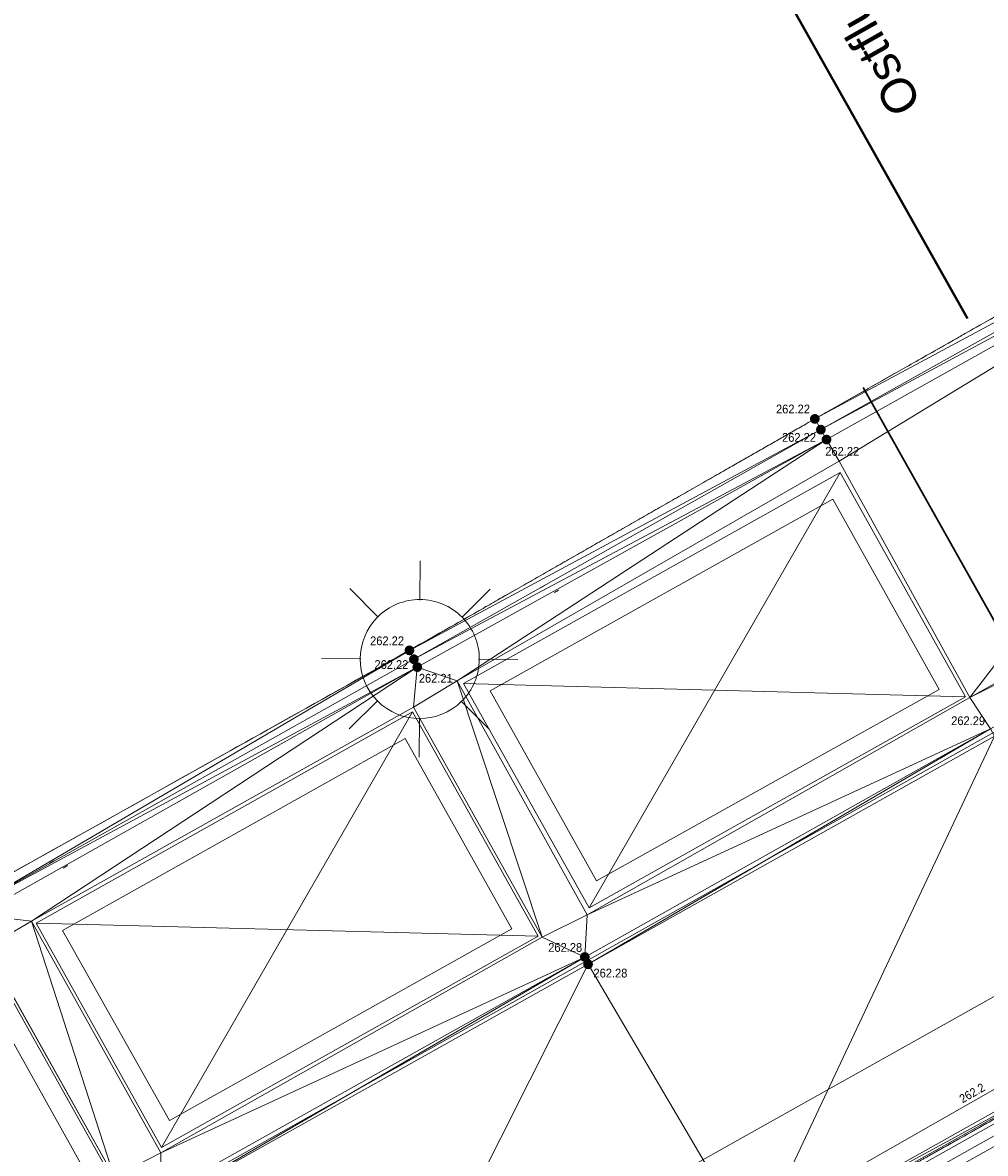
# Model space of a CAD drawing. Header units: millimetres. Extents: x 3402416 to 3403134, y 5267375 to 5268119.
# Tile 85 of 256: x 3402810 to 3402830, y 5267528 to 5267552. Entities that reach past the tile are written whole.
import ezdxf

# ---------------------------------------------------------------- set-up
doc = ezdxf.new("R2010")
doc.units = ezdxf.units.MM
doc.header["$MEASUREMENT"] = 0
for name, pattern in [('100.5', [5.5, 3.9, -1.6]), ('DGN Style 1', [11.410801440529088, 0.01898635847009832, -11.39181508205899]), ('DGN Style 3', [26.58090185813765, 18.98635847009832, -7.59454338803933]), ('Zaun', [3, 1.5, 1.5])]:
    doc.linetypes.add(name, pattern=pattern)
for name, color, linetype, lineweight in [('IVK_Beschriftung', 7, 'Continuous', 0), ('IVK_EAK', 7, 'Continuous', 0), ('IVK_Gebaeude', 255, 'Continuous', 0), ('IVK_Gleis', 7, 'Continuous', 0), ('IVK_Mauer', 7, 'Continuous', 0), ('IVK_NSH_Hoehe Anschrieb Freiborderhoehung', 3, 'Continuous', 0), ('IVK_NSH_Hoehe Punkt Freiborderhoehung', 7, 'Continuous', 0), ('IVK_NSH_Modell Aussparung Freiborderhoehung', 3, 'Continuous', 0), ('IVK_NSH_Modell Hoehenlinien Beschriftung', 1, 'Continuous', 0), ('IVK_NSH_Modell Umring Freiborderhoehung', 1, 'Continuous', 0), ('IVK_NSH_Modell Vermaschung Freiborderhoehung', 2, 'Continuous', 0), ('IVK_NSH_Topographie Mauer', 7, 'Continuous', 0), ('IVK_NSH_Topographie Rinne', 7, 'Continuous', 0), ('IVK_Rahmen Stempel', 7, 'Continuous', 0), ('IVK_Rinne', 7, 'Continuous', 0), ('IVK_Strassenbeleuchtung', 7, 'Continuous', 0), ('IVK_Zaun', 7, 'Continuous', 0)]:
    doc.layers.add(name, color=color, linetype=linetype, lineweight=lineweight)
doc.layers.add('IVK_NSH_Modell Hoehenlinien 20 Zentimeter', color=7, linetype='Continuous', lineweight=0, true_color=0xe6956a)
doc.styles.add('Arial', font='arial.ttf')
doc.styles.add('IVK_Modell Beschriftung Hoehenlinien', font='arial.ttf')
doc.styles.add('Style-arial', font='arial.ttf')

# ---------------------------------------------------------------- blocks, each defined once
blk = doc.blocks.new('LAMPE0')
at = {"color": 0, "linetype": 'ByBlock', "lineweight": -2}
for p, q in [((1e-05, 0.00267), (2e-05, 0.00445)), ((-0.0019, 0.00192), (-0.00317, 0.0032)), ((0.00192, 0.0019), (0.0032, 0.00317)), ((-0.00267, 1e-05), (-0.00445, 2e-05)), ((0.00267, -1e-05), (0.00445, -2e-05)), ((-0.00192, -0.0019), (-0.0032, -0.00317)), ((0.0019, -0.00192), (0.00317, -0.0032)), ((-1e-05, -0.00267), (-2e-05, -0.00445))]:
    blk.add_line(p, q, dxfattribs=at)
for start, end in [(44.74282500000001, 134.742825), (134.742825, 224.742825), (314.742825, 44.74282500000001), (224.742825, 314.742825)]:
    blk.add_arc((0, 0), 0.0027, start, end, dxfattribs=at)

msp = doc.modelspace()

# ---------------------------------------------------------------- hatches: boundary and pattern name
at = {"layer": 'IVK_NSH_Hoehe Punkt Freiborderhoehung', "linetype": 'Continuous', "lineweight": 13}
h = msp.add_hatch(color=3, dxfattribs=at)
edge = h.paths.add_edge_path(flags=0)
edge.add_arc((3402826.523000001, 5267543.492), 0.1, 0, 360)
h = msp.add_hatch(color=3, dxfattribs=at)
edge = h.paths.add_edge_path(flags=0)
edge.add_arc((3402826.647000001, 5267543.272000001), 0.1, 0, 360)
h = msp.add_hatch(color=3, dxfattribs=at)
edge = h.paths.add_edge_path(flags=0)
edge.add_arc((3402826.761000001, 5267543.07), 0.1, 0, 360)
h = msp.add_hatch(color=3, dxfattribs=at)
edge = h.paths.add_edge_path(flags=0)
edge.add_arc((3402818.25, 5267538.766999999), 0.1, 0, 360)
h = msp.add_hatch(color=3, dxfattribs=at)
edge = h.paths.add_edge_path(flags=0)
edge.add_arc((3402818.341, 5267538.586000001), 0.1, 0, 360)
h = msp.add_hatch(color=3, dxfattribs=at)
edge = h.paths.add_edge_path(flags=0)
edge.add_arc((3402818.410000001, 5267538.425000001), 0.1, 0, 360)
h = msp.add_hatch(color=3, dxfattribs=at)
edge = h.paths.add_edge_path(flags=0)
edge.add_arc((3402821.828000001, 5267532.508), 0.1, 0, 360)
h = msp.add_hatch(color=3, dxfattribs=at)
edge = h.paths.add_edge_path(flags=0)
edge.add_arc((3402821.895, 5267532.359), 0.1, 0, 360)

# ---------------------------------------------------------------- linework, layer by layer
at = {"layer": 'IVK_EAK', "color": 7, "linetype": 'DGN Style 3', "lineweight": 30}
msp.add_line((3402827.51, 5267544.13), (3402832.98, 5267534.38), dxfattribs=at)
at = {"layer": 'IVK_Gebaeude', "color": 7, "linetype": 'Continuous', "lineweight": 40}
msp.add_line((3402829.640000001, 5267545.54), (3402822.53, 5267558.17), dxfattribs=at)
at = {"layer": 'IVK_Gleis', "color": 7, "linetype": 'Continuous', "lineweight": 13}
for p, q in [((3402777.55, 5267507.56), (3402844.03, 5267544.87)), ((3402834.040000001, 5267531.02), (3402780.890000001, 5267501.22))]:
    msp.add_line(p, q, dxfattribs=at)
at = {"layer": 'IVK_Mauer', "color": 7, "linetype": 'Continuous', "lineweight": 13}
for p, q in [((3402819.350000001, 5267538.09), (3402827.040000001, 5267542.4)), ((3402821.92, 5267533.51), (3402827.040000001, 5267542.4)), ((3402827.040000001, 5267542.4), (3402829.600000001, 5267537.82)), ((3402819.9, 5267537.94), (3402826.890000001, 5267541.85)), ((3402826.890000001, 5267541.85), (3402829.060000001, 5267537.97)), ((3402821.92, 5267533.51), (3402819.350000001, 5267538.09)), ((3402819.350000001, 5267538.09), (3402829.600000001, 5267537.82)), ((3402822.07, 5267534.06), (3402819.9, 5267537.94)), ((3402829.600000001, 5267537.82), (3402821.92, 5267533.51)), ((3402829.060000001, 5267537.97), (3402822.07, 5267534.06)), ((3402810.63, 5267533.2), (3402818.310000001, 5267537.51)), ((3402818.310000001, 5267537.51), (3402813.19, 5267528.62)), ((3402818.310000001, 5267537.51), (3402820.88, 5267532.93)), ((3402811.17, 5267533.05), (3402818.160000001, 5267536.97)), ((3402818.160000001, 5267536.97), (3402820.34, 5267533.08)), ((3402813.19, 5267528.62), (3402810.63, 5267533.2)), ((3402810.63, 5267533.2), (3402820.88, 5267532.93)), ((3402813.350000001, 5267529.17), (3402811.17, 5267533.05)), ((3402820.34, 5267533.08), (3402813.350000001, 5267529.17)), ((3402820.88, 5267532.93), (3402813.19, 5267528.62)), ((3402809.580000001, 5267532.62), (3402812.15, 5267528.04)), ((3402809.430000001, 5267532.07), (3402811.600000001, 5267528.19)), ((3402799.67, 5267511.98), (3402834.540000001, 5267531.55)), ((3402799.78, 5267511.58), (3402834.740000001, 5267531.2))]:
    msp.add_line(p, q, dxfattribs=at)
at = {"layer": 'IVK_NSH_Modell Aussparung Freiborderhoehung', "color": 201, "true_color": 0xeba8ff}
for p, q in [((3402819.226, 5267538.148, 262.2200000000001), (3402827.02, 5267542.628, 262.23)), ((3402827.02, 5267542.628, 262.23), (3402829.685000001, 5267537.803, 262.3)), ((3402821.877, 5267533.371, 262.29), (3402819.226, 5267538.148, 262.2200000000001)), ((3402810.537, 5267533.238, 262.23), (3402818.331, 5267537.608, 262.2200000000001)), ((3402818.331, 5267537.608, 262.2200000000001), (3402820.955000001, 5267532.914, 262.29)), ((3402829.685000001, 5267537.803, 262.3), (3402821.877, 5267533.371, 262.29)), ((3402813.175, 5267528.509, 262.29), (3402810.537, 5267533.238, 262.23)), ((3402820.955000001, 5267532.914, 262.29), (3402813.175, 5267528.509, 262.29)), ((3402809.603000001, 5267532.694, 262.23), (3402812.226, 5267528.02, 262.29))]:
    msp.add_line(p, q, dxfattribs=at)
at = {"layer": 'IVK_NSH_Modell Hoehenlinien 20 Zentimeter', "color": 32, "linetype": 'Continuous', "lineweight": 13, "true_color": 0xcd6000, "elevation": 262.2, "flags": 128}
msp.add_lwpolyline([(3402783.832, 5267503.177), (3402783.836000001, 5267503.289), (3402783.550000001, 5267503.782000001), (3402783.586000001, 5267503.877), (3402783.390000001, 5267504.688), (3402785.344000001, 5267505.644), (3402789.076, 5267508.867000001), (3402795.433000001, 5267512.143), (3402798.115000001, 5267513.501), (3402806.17, 5267516.895), (3402807.310000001, 5267517.595000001), (3402808.562, 5267518.307), (3402815.961000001, 5267522.754000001), (3402817.474, 5267523.56), (3402825.09, 5267526.935), (3402825.553000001, 5267527.166), (3402834.069000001, 5267532.019), (3402840.27, 5267535.545), (3402841.330000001, 5267536.196000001), (3402844.224, 5267537.65), (3402845.275, 5267538.969), (3402846.972000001, 5267539.589000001), (3402847.068, 5267540.675), (3402850.447000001, 5267542.457000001)], dxfattribs=at)
at = {"layer": 'IVK_NSH_Modell Umring Freiborderhoehung', "color": 6, "linetype": '100.5', "ltscale": 10, "true_color": 0xe202f2}
msp.add_open_spline([(3402973.402, 5267889.37, 266.63), (3402971.259000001, 5267898.655, 266.884), (3402973.221, 5267899.259, 266.92), (3402979.065, 5267899.964, 266.983), (3402987.632000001, 5267901.332, 266.645), (3402996.574, 5267901.247, 267.164), (3402999.854, 5267900.751, 267.116), (3403001.073, 5267899.555, 266.771), (3403007.491, 5267887.112, 261.1240000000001), (3403008.555000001, 5267857.094, 261.209), (3403007.359000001, 5267813.886, 261.074), (3403006.127, 5267770.161, 261.248), (3402999.63, 5267722.447, 261.063), (3402990.96, 5267699.646, 261.254), (3402984.157000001, 5267681.314, 261.31), (3402973.541000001, 5267656.946, 261.224), (3402953.577000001, 5267621.061, 261.098), (3402931.148000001, 5267593.163, 261.279), (3402926.345000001, 5267588.179, 261.563), (3402925.493, 5267583.399, 261.5110000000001), (3402911.549000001, 5267570.877, 261.576), (3402911.412, 5267570.875, 261.58), (3402911.339000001, 5267570.85, 262.251), (3402902.615000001, 5267562.888, 262.266), (3402892.302000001, 5267554.41, 262.276), (3402881.339000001, 5267546.676, 262.302), (3402874.151000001, 5267542.111, 262.268), (3402866.574, 5267537.704, 262.28), (3402866.402, 5267538.022, 262.27), (3402865.737000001, 5267539.264, 262.279), (3402868.892, 5267541.002, 262.274), (3402868.752, 5267541.251, 262.276), (3402868.744, 5267541.273, 262.225), (3402864.707, 5267548.554, 262.213), (3402862.826, 5267549.046, 262.204), (3402861.239000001, 5267548.161, 262.217), (3402861.219000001, 5267548.172, 262.174), (3402860.109000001, 5267550.144, 262.171), (3402860.127, 5267550.151, 262.401), (3402859.981000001, 5267550.413, 262.4), (3402859.545, 5267550.177, 262.402), (3402857.42, 5267547.064, 262.409), (3402861.361, 5267539.982, 262.423), (3402857.268000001, 5267537.712, 262.414), (3402857.595000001, 5267537.1, 262.401), (3402855.077000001, 5267535.648, 262.413), (3402855.391, 5267535.133, 262.415), (3402847.117000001, 5267530.472, 262.423), (3402844.698, 5267529.084, 262.42), (3402844.686000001, 5267529.154, 262.243), (3402841.189, 5267535.306, 262.197), (3402834.324, 5267531.517, 262.1960000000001), (3402825.188000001, 5267526.398, 262.199), (3402816.640000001, 5267521.633, 262.187), (3402807.825000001, 5267516.664, 262.189), (3402799.117000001, 5267511.766, 262.187), (3402790.161, 5267506.762, 262.187), (3402785.002, 5267503.849, 262.181), (3402780.631000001, 5267501.338, 262.252), (3402779.518000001, 5267503.255, 262.252), (3402779.51, 5267503.225, 261.302), (3402771.145, 5267498.561, 261.306), (3402762.032000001, 5267493.996, 261.293), (3402753.326, 5267489.085, 261.279), (3402744.624, 5267484.192, 261.304), (3402737.594000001, 5267477.268, 261.295), (3402739.756000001, 5267473.33, 261.2970000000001), (3402739.329, 5267473.086, 261.293), (3402740.745000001, 5267471.036, 261.302), (3402742.522, 5267468.178, 261.301), (3402737.854, 5267465.502, 261.276), (3402736.075000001, 5267464.499, 261.3090000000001), (3402734.307, 5267463.533, 261.292), (3402734.274000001, 5267463.516, 262.291), (3402732.350000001, 5267462.487, 262.274), (3402724.718, 5267458.614, 262.463), (3402722.217000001, 5267454.994, 262.478), (3402722.175, 5267455, 262.6070000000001), (3402720.67, 5267453.302, 262.568), (3402719.337, 5267455.763, 262.5710000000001), (3402719.314, 5267455.757, 262.497), (3402715.054, 5267453.445, 262.491), (3402712.311000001, 5267452.143, 258.2440000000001), (3402707.951, 5267450.18, 258.263), (3402703.588, 5267448.754, 258.252), (3402699.675, 5267457.066, 258.28), (3402695.118, 5267469.736, 258.679), (3402692.195, 5267479.923, 258.969), (3402702.031, 5267485.048, 259.195), (3402707.857, 5267488.496, 259.373), (3402715.117000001, 5267492.487, 259.098), (3402719.239000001, 5267494.954, 259.258), (3402721.036, 5267494.67, 259.279), (3402723.049000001, 5267491.187, 262.242), (3402725.561000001, 5267486.822, 262.264), (3402729.362000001, 5267488.733, 262.271), (3402737.009000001, 5267493.102, 262.276), (3402745.765000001, 5267498.005, 262.28), (3402754.496, 5267502.989, 262.292), (3402763.191000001, 5267507.689, 262.2730000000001), (3402771.922, 5267512.655, 262.276), (3402774.429, 5267514.204, 262.227), (3402783.438000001, 5267519.244, 262.226), (3402792.034, 5267524.084, 262.23), (3402800.847000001, 5267529.005, 262.2200000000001), (3402809.211000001, 5267533.706, 262.217), (3402818.25, 5267538.767, 262.216), (3402826.523000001, 5267543.492, 262.222), (3402838.805000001, 5267550.458, 262.215), (3402835.571, 5267556.173, 262.289), (3402836.864000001, 5267556.946, 262.342), (3402832.914, 5267564.026, 262.3330000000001), (3402828.391, 5267572.116, 262.301), (3402828.714000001, 5267572.295, 262.2970000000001), (3402828.751000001, 5267572.324, 262.218), (3402831.204, 5267573.654, 262.187), (3402830.856000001, 5267577.123, 262.171), (3402838.132000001, 5267575.061, 262.179), (3402857.727, 5267580.016, 262.296), (3402858.743, 5267586.148, 262.343), (3402856.571, 5267590.239, 262.325), (3402872.490000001, 5267592.439, 262.352), (3402877.389, 5267594.62, 262.202), (3402881.373000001, 5267600.75, 262.129), (3402885.875, 5267603.453, 262.135), (3402897.38, 5267602.371, 262.069), (3402906.697000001, 5267606.506, 262.0950000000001), (3402914.635, 5267612.832, 262.118), (3402919.801, 5267617.02, 262.213), (3402922.673, 5267622.771, 262.143), (3402927.52, 5267629.693, 262.2080000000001), (3402932.198, 5267635.327, 262.186), (3402941.376000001, 5267637.011, 262.09), (3402947.200000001, 5267645.566, 262.07), (3402949.802000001, 5267656.334, 262.328), (3402957.649000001, 5267672.321, 262.37), (3402963.36, 5267678.252, 262.337), (3402968.961000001, 5267685.849, 262.32), (3402968.435000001, 5267695.836, 262.336), (3402971.662, 5267699.315, 262.308), (3402983.328000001, 5267726.695, 262.51), (3402987.168000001, 5267750.814, 262.971), (3402988.274000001, 5267771.277, 263.412), (3402989.890000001, 5267792.909, 264.016), (3402990.532000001, 5267812.395, 264.397), (3402986.982, 5267832.181, 264.939), (3402981.541000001, 5267853.095, 265.631), (3402977.157000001, 5267872.138, 266.165), (3402973.402, 5267889.37, 266.63)], degree=1, dxfattribs=at)
at = {"layer": 'IVK_NSH_Topographie Mauer', "color": 7, "linetype": 'Continuous', "lineweight": 13}
msp.add_polyline3d([(3402841.188999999, 5267535.306000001, 262.1969999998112), (3402834.324000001, 5267531.517, 262.1960000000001), (3402825.188000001, 5267526.398000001, 262.199), (3402816.640000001, 5267521.633000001, 262.187), (3402807.825, 5267516.664000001, 262.189), (3402799.117, 5267511.766000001, 262.187), (3402790.161, 5267506.762000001, 262.187), (3402785.002, 5267503.849000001, 262.181)], dxfattribs=at)
at = {"layer": 'IVK_NSH_Topographie Rinne', "color": 7, "linetype": 'Continuous', "lineweight": 13}
msp.add_polyline3d([(3402838.952000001, 5267550.159, 262.219), (3402841.275, 5267551.466, 262.215), (3402841.395, 5267551.267, 262.216), (3402839.041000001, 5267549.944, 262.222), (3402826.761, 5267543.07, 262.216), (3402818.410000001, 5267538.425, 262.213), (3402809.436000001, 5267533.372, 262.224), (3402801.038000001, 5267528.637, 262.217), (3402792.246, 5267523.741, 262.227), (3402783.622, 5267518.842, 262.226), (3402774.665000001, 5267513.868, 262.218), (3402774.586000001, 5267514.023, 262.214), (3402783.508, 5267519.046, 262.218), (3402792.15, 5267523.883, 262.225), (3402800.923, 5267528.825, 262.215), (3402809.368, 5267533.551, 262.223), (3402818.341, 5267538.586, 262.217), (3402826.647, 5267543.272, 262.216)], close=True, dxfattribs=at)
for points in [[(3402784.946, 5267503.964, 262.182), (3402790.103000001, 5267506.86, 262.161), (3402799.027, 5267511.849, 262.167), (3402807.776000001, 5267516.769, 262.187), (3402816.546000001, 5267521.713, 262.183), (3402825.287, 5267526.6, 262.195), (3402834.337, 5267531.674, 262.194), (3402841.081, 5267535.426999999, 262.1930000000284), (3402844.23, 5267537.193, 262.195), (3402849.387915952, 5267540.049754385, 262.1917682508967)], [(3402784.994878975, 5267503.875525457, 262.18199999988), (3402790.151878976, 5267506.771525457, 262.1609999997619), (3402799.075878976, 5267511.760525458, 262.1670000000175), (3402807.824878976, 5267516.680525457, 262.1869999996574), (3402816.594878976, 5267521.624525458, 262.1829999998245), (3402825.335878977, 5267526.511525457, 262.1949999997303), (3402834.385878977, 5267531.585525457, 262.1939999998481), (3402841.129878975, 5267535.338525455, 262.1930000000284), (3402844.278878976, 5267537.104525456, 262.195), (3402849.436794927, 5267539.961279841, 262.1917682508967)]]:
    msp.add_polyline3d(points, dxfattribs=at)
at = {"layer": 'IVK_Rahmen Stempel', "color": 7, "linetype": 'Continuous', "lineweight": 30}
msp.add_3dface([(3402461.796628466, 5267374.849302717), (3403134.296628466, 5267374.849302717), (3403134.296628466, 5268117.349302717), (3402461.796628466, 5268117.349302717)], dxfattribs=at)
msp.add_3dface([(3402461.796628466, 5267374.849302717), (3403134.296628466, 5267374.849302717), (3403134.296628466, 5268117.349302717), (3402461.796628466, 5268117.349302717)], dxfattribs=at)
at = {"layer": 'IVK_Rinne', "color": 7, "linetype": 'DGN Style 1', "lineweight": 13}
for p, q in [((3402800.88, 5267528.8), (3402841.23, 5267551.43)), ((3402841.34, 5267551.24), (3402800.98, 5267528.6)), ((3402804.01, 5267514.66), (3402841.040000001, 5267535.41)), ((3402841.11, 5267535.31), (3402804.09, 5267514.56))]:
    msp.add_line(p, q, dxfattribs=at)
at = {"layer": 'IVK_Zaun', "color": 7, "linetype": 'Zaun', "lineweight": 13}
for p, q in [((3402824.950000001, 5267528.77), (3402857.665700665, 5267547.128595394)), ((3402782.040000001, 5267504.72), (3402824.950000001, 5267528.77))]:
    msp.add_line(p, q, dxfattribs=at)

# ---------------------------------------------------------------- block references
at = {"layer": 'IVK_Strassenbeleuchtung', "color": 7, "linetype": 'Continuous', "lineweight": 13, "xscale": 450.0000000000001, "yscale": 450.0000000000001, "zscale": 100, "rotation": 359.9919}
msp.add_blockref('LAMPE0', (3402818.46, 5267538.59), dxfattribs=at)

# ---------------------------------------------------------------- texts
at = {"layer": 'IVK_Beschriftung', "color": 7, "linetype": 'Continuous', "lineweight": 13, "style": 'Style-arial'}
msp.add_text('Ostflugel', height=0.7000019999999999, rotation=119.547, dxfattribs=at).set_placement((3402828.721, 5267549.936))
at = {"layer": 'IVK_NSH_Hoehe Anschrieb Freiborderhoehung', "color": 3, "linetype": 'Continuous', "char_height": 0.18, "attachment_point": 1, "line_spacing_factor": 0.69, "style": 'Arial'}
for s, insert in [('\\H1x;\\W0.9;262.22', (3402825.731001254, 5267543.783484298, 262.222)), ('\\H1x;\\W0.9;262.22', (3402825.854367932, 5267543.204022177, 262.216)), ('\\H1x;\\W0.9;262.22', (3402826.735863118, 5267542.919110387, 262.216)), ('\\H1x;\\W0.9;262.22', (3402817.446723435, 5267539.052645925, 262.216)), ('\\H1x;\\W0.9;262.22', (3402817.535139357, 5267538.566668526, 262.217)), ('\\H1x;\\W0.9;262.21', (3402818.441154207, 5267538.28740544, 262.213)), ('\\H1x;\\W0.9;262.29', (3402829.305776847, 5267537.420446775, 262.287)), ('\\H1x;\\W0.9;262.28', (3402821.08237908, 5267532.793691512, 262.281)), ('\\H1x;\\W0.9;262.28', (3402822.005282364, 5267532.269948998, 262.281))]:
    msp.add_mtext(s, dxfattribs=dict(at, insert=insert))
at = {"layer": 'IVK_NSH_Modell Hoehenlinien Beschriftung', "color": 7, "linetype": 'Continuous', "insert": (3402829.777, 5267529.653, 262.2), "char_height": 0.175, "attachment_point": 8, "rotation": 29.666715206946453, "line_spacing_factor": 0.69, "style": 'IVK_Modell Beschriftung Hoehenlinien'}
msp.add_mtext('\\H1x;\\W0.9;262.2', dxfattribs=at)

# ---------------------------------------------------------------- meshes
at = {"layer": 'IVK_NSH_Modell Vermaschung Freiborderhoehung', "color": 2}
mesh = msp.add_polyface(dxfattribs=at)
corners = [(3402836.864000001, 5267556.946, 262.342), (3402835.584, 5267556.201, 262.322), (3402835.571, 5267556.173, 262.289), (3402837.183000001, 5267557.139, 262.351), (3402832.914, 5267564.026, 262.3330000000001), (3402837.214000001, 5267557.148, 262.218), (3402833.180000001, 5267564.315, 262.324), (3402836.533, 5267558.422, 262.236), (3402833.204, 5267564.349, 262.28), (3402828.714000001, 5267572.295, 262.2970000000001), (3402837.71, 5267559.138, 262.26), (3402828.751000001, 5267572.324, 262.218), (3402831.204, 5267573.654, 262.187), (3402837.332, 5267571.916, 262.203), (3402840.342000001, 5267561.509, 262.226), (3402828.391, 5267572.116, 262.301), (3402818.341, 5267538.586, 262.217), (3402818.25, 5267538.767, 262.216), (3402809.368, 5267533.551, 262.223), (3402818.410000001, 5267538.425, 262.213), (3402826.647, 5267543.272, 262.216), (3402826.523000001, 5267543.492, 262.222), (3402826.761, 5267543.07, 262.216), (3402819.226, 5267538.148, 262.2200000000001), (3402818.331, 5267537.608, 262.2200000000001), (3402830.187, 5267537.014, 262.287), (3402844.086000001, 5267544.991, 262.274), (3402830.107, 5267537.164, 262.287), (3402841.081, 5267535.427, 262.193), (3402844.137000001, 5267544.873, 262.279), (3402829.685000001, 5267537.803, 262.3), (3402839.041000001, 5267549.944, 262.222), (3402827.02, 5267542.628, 262.23), (3402838.952000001, 5267550.159, 262.219), (3402838.805000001, 5267550.458, 262.215), (3402841.395, 5267551.267, 262.216), (3402843.781, 5267545.722, 262.27), (3402841.275, 5267551.466, 262.215), (3402840.123000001, 5267553.101, 262.215), (3402840.691000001, 5267553.854, 262.203), (3402837.683000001, 5267557.441, 262.188), (3402843.285000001, 5267556.931, 262.225)]
mesh.append_faces([[corners[k] for k in face] for face in [(0, 1, 2), (0, 3, 4), (0, 5, 3), (2, 5, 0), (4, 3, 6), (3, 7, 6), (7, 3, 5), (6, 8, 9), (6, 10, 8), (9, 8, 11), (11, 8, 12), (8, 13, 12), (14, 13, 8), (10, 14, 8), (4, 6, 15), (15, 6, 9), (7, 10, 6), (15, 9, 11), (16, 17, 18), (19, 16, 18), (17, 16, 20), (20, 21, 17), (19, 22, 16), (22, 20, 16), (19, 23, 22), (24, 23, 19), (25, 26, 27), (28, 29, 25), (29, 26, 25), (30, 27, 26), (22, 31, 20), (22, 32, 31), (23, 32, 22), (21, 20, 33), (20, 31, 33), (21, 33, 34), (31, 35, 33), (30, 36, 31), (30, 31, 32), (34, 33, 37), (34, 37, 38), (34, 38, 2), (38, 39, 40), (30, 26, 36), (5, 38, 40), (2, 38, 5), (5, 40, 7), (7, 40, 10), (40, 41, 10), (10, 41, 14)]], dxfattribs={"color": 2})
mesh = msp.add_polyface(dxfattribs=at)
corners = [(3402799.117000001, 5267511.766, 262.187), (3402807.776000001, 5267516.769, 262.187), (3402799.027, 5267511.849, 262.167), (3402807.825000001, 5267516.664, 262.189), (3402816.546000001, 5267521.713, 262.183), (3402816.640000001, 5267521.633, 262.187), (3402813.277, 5267527.533, 262.278), (3402804.478000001, 5267522.612, 262.279), (3402795.794000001, 5267517.707, 262.284), (3402825.188000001, 5267526.398, 262.199), (3402825.287, 5267526.6, 262.195), (3402821.895, 5267532.359, 262.281), (3402834.324, 5267531.517, 262.1960000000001), (3402834.337, 5267531.674, 262.194), (3402830.187, 5267537.014, 262.287), (3402841.189, 5267535.306, 262.197), (3402841.081, 5267535.427, 262.193), (3402813.174000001, 5267527.655, 262.278), (3402821.828000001, 5267532.508, 262.281), (3402804.412, 5267522.737, 262.287), (3402812.226, 5267528.02, 262.29), (3402813.175, 5267528.509, 262.29), (3402804.446, 5267523.65, 262.3), (3402803.490000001, 5267523.125, 262.3), (3402800.923, 5267528.825, 262.215), (3402801.038000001, 5267528.637, 262.217), (3402809.436000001, 5267533.372, 262.224), (3402801.823, 5267528.351, 262.23), (3402809.368, 5267533.551, 262.223), (3402800.847000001, 5267529.005, 262.2200000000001), (3402809.211000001, 5267533.706, 262.217), (3402818.410000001, 5267538.425, 262.213), (3402810.537, 5267533.238, 262.23), (3402809.603000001, 5267532.694, 262.23), (3402818.25, 5267538.767, 262.216), (3402818.331, 5267537.608, 262.2200000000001), (3402830.107, 5267537.164, 262.287), (3402821.877, 5267533.371, 262.29), (3402820.955000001, 5267532.914, 262.29), (3402829.685000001, 5267537.803, 262.3), (3402819.226, 5267538.148, 262.2200000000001), (3402800.873000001, 5267527.785, 262.23)]
mesh.append_faces([[corners[k] for k in face] for face in [(0, 1, 2), (0, 3, 1), (1, 3, 4), (3, 5, 4), (1, 4, 6), (1, 6, 7), (1, 7, 8), (4, 5, 9), (9, 10, 4), (4, 10, 11), (6, 4, 11), (9, 12, 10), (12, 13, 10), (10, 13, 14), (10, 14, 11), (15, 13, 12), (13, 16, 14), (15, 16, 13), (7, 6, 17), (17, 6, 18), (19, 7, 17), (17, 20, 19), (18, 21, 17), (17, 21, 20), (6, 11, 18), (19, 20, 22), (19, 22, 23), (24, 25, 26), (27, 26, 25), (24, 28, 29), (24, 26, 28), (29, 28, 30), (26, 31, 28), (32, 31, 26), (26, 33, 32), (27, 33, 26), (28, 34, 30), (35, 31, 32), (18, 11, 36), (36, 37, 18), (18, 37, 38), (21, 18, 38), (14, 36, 11), (37, 36, 39), (40, 38, 37), (38, 40, 35), (20, 21, 32), (33, 20, 32), (22, 27, 41), (41, 23, 22)]], dxfattribs={"color": 2})

doc.saveas('drawing.dxf')
